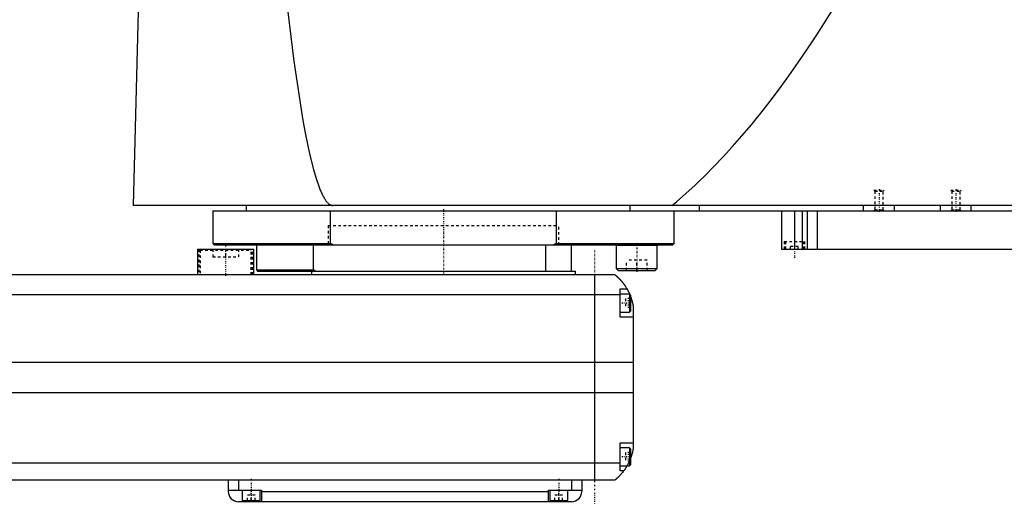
# Model space of a CAD drawing. Extents: x -186 to 1056, y -123 to 447.
# Tile 2 of 5: x 435 to 819, y -82 to 107. Entities that reach past the tile are written whole.
import ezdxf

# ---------------------------------------------------------------- set-up
doc = ezdxf.new("R2010")
doc.units = 0
doc.linetypes.add('CENTER', pattern=[1.5, 0.45, -0.5, 0.05, -0.5])
doc.linetypes.add('DASHED', pattern=[2, 1, -1])
for name, color, linetype in [('AM_0', 7, 'CONTINUOUS'), ('AM_3', 7, 'DASHED'), ('AM_7', 7, 'CENTER')]:
    doc.layers.add(name, color=color, linetype=linetype)

msp = doc.modelspace()

# ---------------------------------------------------------------- linework, layer by layer
at = {"layer": 'AM_0', "color": 7, "linetype": 'CONTINUOUS'}
for p, q in [((481.05, 115.63), (478.96, 34.5)), ((1055.5, 34.5), (478.96, 34.5)), ((510, 32.5), (510, 19.7)), ((510, 32.5), (1050, 32.5)), ((523, 34.5), (523, 32.5)), ((555.98, 19.7), (555.98, 32.5)), ((644.02, 32.5), (644.02, 19.7)), ((672.83, 32.5), (672.83, 34.5)), ((690, 19.7), (690, 32.5)), ((700, 32.5), (700, 34.5)), ((732, 32.5), (732, 17.5)), ((737, 32.5), (737, 17.5)), ((740, 32.5), (740, 17.5)), ((742, 32.5), (742, 17.5)), ((745.84, 32.5), (745.84, 17.5)), ((764, 32.5), (764, 34.5)), ((776, 32.5), (776, 34.5)), ((794, 32.5), (794, 34.5)), ((806, 32.5), (806, 34.5)), ((510, 19.7), (510.5, 19.2)), ((510, 19.7), (555.98, 19.7)), ((557.01, 19.2), (555.98, 19.7)), ((644.02, 19.7), (642.99, 19.2)), ((644.02, 19.7), (690, 19.7)), ((689.5, 19.2), (690, 19.7)), ((504, 17.5), (504, 7.5)), ((504, 17.5), (526, 17.5)), ((510.5, 19.2), (689.5, 19.2)), ((526, 7.5), (526, 17.5)), ((527, 19.2), (527, 9.5)), ((549.28, 9.5), (549.28, 19.2)), ((640, 9), (640, 19.2)), ((650, 9), (650, 19.2)), ((667.55, 19.2), (667.45, 19.1)), ((667.45, 19.1), (667.45, 10)), ((667.45, 19.1), (683.45, 19.1)), ((683.45, 19.1), (683.37, 19.19)), ((683.45, 10), (683.45, 19.1)), ((732, 17.5), (1040, 17.5)), ((527, 9.5), (527.5, 9)), ((527, 9.5), (549.28, 9.5)), ((527.5, 9), (651.5, 9)), ((548.5, 9), (548.5, 7.5)), ((550, 9), (549.28, 9.5)), ((651.5, 7.5), (651.5, 9)), ((667.45, 10), (668.25, 9.2)), ((667.45, 10), (683.45, 10)), ((668.25, 9.2), (682.65, 9.2)), ((682.65, 9.2), (683.45, 10)), ((667, 7.5), (-83, 7.5)), ((659, 7.5), (659, -72.5)), ((669, -9), (669, 2)), ((669, 2), (671.65, 2)), ((672.6, 0), (669, 0)), ((672.6, 0), (672.6, -7)), ((-85, -0.2), (669, -0.2)), ((673, -0.4), (672.6, 0)), ((673, -0.4), (673, -6.6)), ((669, -7), (672.6, -7)), ((672.6, -7), (673, -6.6)), ((674, -4.5), (674, -60.5)), ((674, -9), (669, -9)), ((-90, -26.54), (674, -26.54)), ((-90, -38.4), (674, -38.4)), ((669, -58), (674, -58)), ((669, -69), (669, -58)), ((672.6, -60), (669, -60)), ((673, -60.4), (672.6, -60)), ((672.6, -60), (672.6, -67)), ((673, -60.4), (673, -66.6)), ((-85, -65.78), (669, -65.78)), ((669, -67), (672.6, -67)), ((670.34, -69), (669, -69)), ((672.6, -67), (673, -66.6)), ((-83, -72.5), (667, -72.5)), ((516, -72.5), (516, -77)), ((520, -72.5), (520, -76.5)), ((650, -72.5), (650, -76.5)), ((654, -72.5), (654, -77)), ((516, -76.5), (529, -76.5)), ((521.5, -76.5), (521.5, -80.5)), ((528.5, -80.5), (528.5, -76.5)), ((529, -76.5), (529, -81)), ((641, -76.5), (654, -76.5)), ((641, -81), (641, -76.5)), ((641.5, -76.5), (641.5, -80.5)), ((648.5, -80.5), (648.5, -76.5)), ((521.5, -80.5), (528.5, -80.5)), ((525, -81), (525, -80.5)), ((529, -77), (641, -77)), ((641.5, -80.5), (648.5, -80.5)), ((645, -81), (645, -80.5)), ((650, -81), (520, -81))]:
    msp.add_line(p, q, dxfattribs=at)
for points in [[(538.61, 115.63, 0), (541.63, 90.92, 0), (545.19, 67.7, 0), (546.21, 62.19, 0), (547.23, 57.17, 0), (547.74, 54.85, 0), (548.25, 52.66, 0), (549.28, 48.64, 0), (550.31, 45.12, 0), (551.33, 42.11, 0), (551.93, 40.58, 0), (552.11, 40.17, 0), (552.28, 39.78, 0), (552.36, 39.59, 0), (552.45, 39.41, 0), (552.62, 39.04, 0), (552.79, 38.69, 0), (552.96, 38.36, 0), (553.13, 38.04, 0), (553.31, 37.73, 0), (553.39, 37.58, 0), (553.48, 37.44, 0), (553.65, 37.16, 0), (553.82, 36.89, 0), (553.91, 36.76, 0), (553.99, 36.64, 0), (554.16, 36.4, 0), (554.34, 36.18, 0), (554.42, 36.07, 0), (554.51, 35.97, 0), (554.68, 35.77, 0), (554.85, 35.59, 0), (555.02, 35.42, 0), (555.2, 35.27, 0), (555.37, 35.13, 0), (555.45, 35.07, 0), (555.54, 35, 0), (555.71, 34.89, 0), (555.88, 34.8, 0), (556.05, 34.71, 0), (556.16, 34.67, 0), (556.18, 34.66, 0), (556.21, 34.65, 0), (556.23, 34.64, 0), (556.24, 34.64, 0), (556.27, 34.63, 0), (556.3, 34.62, 0), (556.33, 34.61, 0), (556.36, 34.6, 0), (556.38, 34.59, 0), (556.4, 34.59, 0), (556.41, 34.58, 0), (556.44, 34.57, 0), (556.47, 34.57, 0), (556.48, 34.56, 0), (556.5, 34.56, 0), (556.53, 34.55, 0), (556.56, 34.55, 0), (556.57, 34.54, 0), (556.58, 34.54, 0), (556.61, 34.54, 0), (556.64, 34.53, 0), (556.67, 34.53, 0), (556.7, 34.52, 0), (556.73, 34.52, 0), (556.74, 34.52, 0), (556.76, 34.51, 0), (556.79, 34.51, 0), (556.81, 34.51, 0), (556.84, 34.51, 0), (556.87, 34.5, 0), (556.9, 34.5, 0), (556.91, 34.5, 0), (556.93, 34.5, 0), (556.96, 34.5, 0), (556.99, 34.5, 0), (557, 34.5, 0)], [(689.11, 34.5, 0), (690.94, 36.03, 0), (694.59, 39.2, 0), (698.25, 42.54, 0), (700.07, 44.28, 0), (701.9, 46.05, 0), (705.56, 49.73, 0), (709.21, 53.57, 0), (712.86, 57.57, 0), (716.52, 61.75, 0), (720.17, 66.09, 0), (722, 68.32, 0), (723.83, 70.6, 0), (727.48, 75.27, 0), (731.13, 80.11, 0), (734.79, 85.12, 0), (738.44, 90.29, 0), (742.09, 95.63, 0), (743.92, 98.36, 0), (745.75, 101.13, 0), (749.4, 106.81, 0), (753.05, 112.65, 0), (754.88, 115.63, 0)], [(667, 7.5, 0), (667, 7.5, 0), (667, 7.5, 0), (667, 7.5, 0), (667.01, 7.5, 0), (667.01, 7.49, 0), (667.01, 7.49, 0), (667.02, 7.49, 0), (667.02, 7.48, 0), (667.03, 7.47, 0), (667.04, 7.47, 0), (667.05, 7.46, 0), (667.05, 7.46, 0), (667.06, 7.45, 0), (667.08, 7.44, 0), (667.09, 7.42, 0), (667.11, 7.41, 0), (667.12, 7.4, 0), (667.13, 7.39, 0), (667.14, 7.38, 0), (667.16, 7.37, 0), (667.18, 7.35, 0), (667.19, 7.34, 0), (667.2, 7.33, 0), (667.23, 7.31, 0), (667.25, 7.29, 0), (667.27, 7.28, 0), (667.28, 7.27, 0), (667.3, 7.24, 0), (667.33, 7.22, 0), (667.36, 7.2, 0), (667.39, 7.17, 0), (667.42, 7.14, 0), (667.44, 7.13, 0), (667.46, 7.11, 0), (667.49, 7.08, 0), (667.52, 7.05, 0), (667.56, 7.02, 0), (667.6, 6.99, 0), (667.63, 6.96, 0), (667.65, 6.94, 0), (667.67, 6.92, 0), (667.71, 6.89, 0), (667.75, 6.85, 0), (667.79, 6.81, 0), (667.83, 6.77, 0), (667.88, 6.74, 0), (667.9, 6.72, 0), (667.92, 6.69, 0), (667.96, 6.65, 0), (668.01, 6.61, 0), (668.06, 6.57, 0), (668.1, 6.52, 0), (668.15, 6.48, 0), (668.17, 6.46, 0), (668.2, 6.43, 0), (668.25, 6.39, 0), (668.29, 6.34, 0), (668.34, 6.29, 0), (668.39, 6.24, 0), (668.44, 6.19, 0), (668.47, 6.17, 0), (668.49, 6.14, 0), (668.54, 6.09, 0), (668.6, 6.04, 0), (668.62, 6.01, 0), (668.65, 5.98, 0), (668.7, 5.93, 0), (668.75, 5.87, 0), (668.78, 5.85, 0), (668.81, 5.82, 0), (668.86, 5.76, 0), (668.91, 5.71, 0), (668.97, 5.65, 0), (669.02, 5.59, 0), (669.07, 5.53, 0), (669.1, 5.5, 0), (669.13, 5.47, 0), (669.18, 5.41, 0), (669.24, 5.35, 0), (669.29, 5.28, 0), (669.35, 5.22, 0), (669.41, 5.16, 0), (669.43, 5.12, 0), (669.46, 5.09, 0), (669.52, 5.02, 0), (669.58, 4.96, 0), (669.63, 4.89, 0), (669.69, 4.82, 0), (669.75, 4.75, 0), (669.78, 4.72, 0), (669.81, 4.68, 0), (669.86, 4.61, 0), (669.92, 4.54, 0), (669.98, 4.46, 0), (670.04, 4.39, 0), (670.1, 4.32, 0), (670.13, 4.28, 0), (670.15, 4.24, 0), (670.21, 4.16, 0), (670.27, 4.09, 0), (670.33, 4.01, 0), (670.39, 3.93, 0), (670.45, 3.85, 0), (670.48, 3.81, 0), (670.51, 3.77, 0), (670.56, 3.69, 0), (670.62, 3.61, 0), (670.65, 3.57, 0), (670.68, 3.52, 0), (670.74, 3.44, 0), (670.8, 3.36, 0), (670.83, 3.32, 0), (670.85, 3.27, 0), (670.91, 3.19, 0), (670.97, 3.1, 0), (671.02, 3.02, 0), (671.08, 2.93, 0), (671.14, 2.84, 0), (671.16, 2.8, 0), (671.19, 2.76, 0), (671.25, 2.67, 0), (671.3, 2.58, 0), (671.49, 2.27, 0), (671.65, 2, 0)], [(671.65, 2, 0), (671.65, 2, 0), (671.66, 1.98, 0), (671.67, 1.96, 0), (671.68, 1.94, 0), (671.7, 1.91, 0), (671.73, 1.86, 0), (671.77, 1.79, 0), (671.82, 1.7, 0), (671.87, 1.6, 0), (671.93, 1.49, 0), (671.96, 1.43, 0), (672, 1.36, 0), (672.07, 1.23, 0), (672.14, 1.08, 0), (672.22, 0.92, 0), (672.31, 0.76, 0), (672.39, 0.58, 0), (672.43, 0.49, 0), (672.47, 0.4, 0), (672.56, 0.21, 0), (672.65, 0.01, 0), (672.69, -0.09, 0)], [(673, -0.86, 0), (673.03, -0.95, 0), (673.1, -1.14, 0), (673.17, -1.33, 0), (673.21, -1.43, 0), (673.24, -1.52, 0), (673.31, -1.72, 0), (673.37, -1.92, 0), (673.43, -2.13, 0), (673.49, -2.33, 0), (673.55, -2.54, 0), (673.58, -2.64, 0), (673.61, -2.74, 0), (673.66, -2.95, 0), (673.72, -3.15, 0), (673.77, -3.36, 0), (673.81, -3.56, 0), (673.86, -3.77, 0), (673.88, -3.87, 0), (673.9, -3.97, 0), (673.94, -4.18, 0), (673.98, -4.39, 0), (674, -4.5, 0)], [(674, -60.5, 0), (673.98, -60.59, 0), (673.95, -60.78, 0), (673.91, -60.97, 0), (673.89, -61.07, 0), (673.87, -61.17, 0), (673.83, -61.37, 0), (673.78, -61.57, 0), (673.73, -61.78, 0), (673.68, -61.99, 0), (673.63, -62.2, 0), (673.6, -62.3, 0), (673.57, -62.41, 0), (673.51, -62.61, 0), (673.45, -62.82, 0), (673.38, -63.03, 0), (673.32, -63.24, 0), (673.25, -63.44, 0), (673.22, -63.54, 0), (673.18, -63.64, 0), (673.11, -63.84, 0), (673.04, -64.04, 0), (673, -64.14, 0)], [(670.34, -69, 0), (670.2, -69.19, 0), (669.92, -69.55, 0), (669.64, -69.89, 0), (669.5, -70.05, 0), (669.36, -70.21, 0), (669.1, -70.51, 0), (668.84, -70.78, 0), (668.59, -71.04, 0), (668.45, -71.19, 0), (668.41, -71.23, 0), (668.37, -71.27, 0), (668.35, -71.29, 0), (668.33, -71.31, 0), (668.29, -71.34, 0), (668.25, -71.38, 0), (668.21, -71.42, 0), (668.17, -71.45, 0), (668.14, -71.49, 0), (668.12, -71.51, 0), (668.1, -71.53, 0), (668.06, -71.56, 0), (668.03, -71.6, 0), (668.01, -71.61, 0), (667.99, -71.63, 0), (667.96, -71.66, 0), (667.92, -71.69, 0), (667.9, -71.71, 0), (667.89, -71.73, 0), (667.85, -71.76, 0), (667.82, -71.79, 0), (667.79, -71.82, 0), (667.75, -71.85, 0), (667.72, -71.88, 0), (667.71, -71.89, 0), (667.69, -71.91, 0), (667.66, -71.93, 0), (667.63, -71.96, 0), (667.6, -71.99, 0), (667.57, -72.01, 0), (667.54, -72.04, 0), (667.53, -72.05, 0), (667.52, -72.06, 0), (667.49, -72.09, 0), (667.46, -72.11, 0), (667.44, -72.13, 0), (667.41, -72.15, 0), (667.39, -72.17, 0), (667.38, -72.18, 0), (667.37, -72.19, 0), (667.34, -72.21, 0), (667.32, -72.23, 0), (667.3, -72.25, 0), (667.28, -72.27, 0), (667.26, -72.28, 0), (667.25, -72.29, 0), (667.24, -72.3, 0), (667.22, -72.31, 0), (667.2, -72.33, 0), (667.19, -72.34, 0), (667.17, -72.36, 0), (667.16, -72.37, 0), (667.15, -72.38, 0), (667.14, -72.38, 0), (667.13, -72.39, 0), (667.11, -72.41, 0), (667.11, -72.41, 0), (667.1, -72.42, 0), (667.09, -72.43, 0), (667.08, -72.43, 0), (667.07, -72.44, 0), (667.07, -72.44, 0), (667.06, -72.45, 0), (667.05, -72.46, 0), (667.04, -72.46, 0), (667.04, -72.47, 0), (667.03, -72.48, 0), (667.03, -72.48, 0), (667.02, -72.48, 0), (667.02, -72.49, 0), (667.01, -72.49, 0), (667, -72.5, 0), (667, -72.5, 0)], [(671.65, -67, 0), (671.59, -67.1, 0), (671.48, -67.29, 0), (671.37, -67.47, 0), (671.32, -67.55, 0), (671.27, -67.64, 0), (671.16, -67.8, 0), (671.06, -67.96, 0), (670.96, -68.11, 0), (670.87, -68.25, 0), (670.78, -68.38, 0), (670.74, -68.44, 0), (670.7, -68.5, 0), (670.62, -68.61, 0), (670.55, -68.71, 0), (670.49, -68.79, 0), (670.44, -68.86, 0), (670.4, -68.92, 0), (670.38, -68.94, 0), (670.37, -68.96, 0), (670.35, -68.98, 0), (670.34, -69, 0), (670.34, -69, 0)]]:
    msp.add_polyline3d(points, dxfattribs=at)
for centre, start, end in [((520, -77), 180, 270), ((650, -77), 270, 0)]:
    msp.add_arc(centre, 4, start, end, dxfattribs=at)
at = {"layer": 'AM_3', "color": 6, "linetype": 'DASHED'}
for p, q in [((768, 40.5), (768.38, 40.12)), ((768, 40.5), (772, 40.5)), ((768.38, 40.12), (768.38, 32.88)), ((768.38, 40.12), (771.62, 40.12)), ((771.62, 40.12), (772, 40.5)), ((771.62, 32.88), (771.62, 40.12)), ((798, 40.5), (798.38, 40.12)), ((798, 40.5), (802, 40.5)), ((798.38, 40.12), (798.38, 32.88)), ((798.38, 40.12), (801.62, 40.12)), ((801.62, 40.12), (802, 40.5)), ((801.62, 32.88), (801.62, 40.12)), ((768.38, 32.88), (768, 32.5)), ((768.38, 32.88), (771.62, 32.88)), ((772, 32.5), (771.62, 32.88)), ((798.38, 32.88), (798, 32.5)), ((798.38, 32.88), (801.62, 32.88)), ((802, 32.5), (801.62, 32.88)), ((555, 26.7), (555, 19.2)), ((555, 26.7), (555, 19.2)), ((555, 26.7), (645, 26.7)), ((645, 19.2), (645, 26.7)), ((645, 19.2), (645, 26.7)), ((733, 20.5), (733, 17.5)), ((733, 20.5), (741, 20.5)), ((733.5, 20.5), (733.5, 17.5)), ((740.5, 17.5), (740.5, 20.5)), ((741, 17.5), (741, 20.5)), ((504.5, 17.5), (504.5, 7.5)), ((505.4, 17.5), (505, 17.1)), ((505, 17.1), (505, 7.5)), ((505, 17.1), (525, 17.1)), ((510, 17.5), (510, 14.5)), ((515, 17.5), (515, 14.5)), ((520, 17.5), (520, 14.5)), ((525, 17.1), (524.6, 17.5)), ((525, 7.5), (525, 17.1)), ((525.5, 7.5), (525.5, 17.5)), ((667.45, 19.1), (667.61, 19.1)), ((683.37, 19.19), (683.35, 19.2)), ((738.5, 18.5), (735.5, 18.5)), ((735.5, 17.5), (735.5, 18.5)), ((738.5, 17.5), (738.5, 18.5)), ((510, 14.5), (520, 14.5)), ((671.45, 9.2), (671.45, 13.2)), ((679.45, 13.2), (671.45, 13.2)), ((675.45, 9.2), (675.45, 13.2)), ((679.45, 9.2), (679.45, 13.2)), ((667.45, 10), (667.61, 10)), ((673, -1.77), (671, -1.77)), ((671, -1.77), (671, -5.23)), ((673, -2.63), (671, -2.63)), ((673, -4.37), (671, -4.37)), ((673, -5.23), (671, -5.23)), ((673, -61.77), (671, -61.77)), ((671, -61.77), (671, -65.23)), ((673, -62.63), (671, -62.63)), ((673, -64.37), (671, -64.37)), ((673, -65.23), (671, -65.23)), ((525, -80.5), (525, -76.5)), ((645, -80.5), (645, -76.5)), ((523.5, -80.5), (523.5, -78.5)), ((526.5, -78.5), (523.5, -78.5)), ((526.5, -80.5), (526.5, -78.5)), ((643.5, -80.5), (643.5, -78.5)), ((646.5, -78.5), (643.5, -78.5)), ((646.5, -80.5), (646.5, -78.5))]:
    msp.add_line(p, q, dxfattribs=at)
for points in [[(672.69, -0.09, 0), (672.74, -0.21, 0), (672.84, -0.46, 0), (672.95, -0.72, 0), (673, -0.86, 0)], [(673, -64.14, 0), (672.97, -64.23, 0), (672.9, -64.4, 0), (672.83, -64.57, 0), (672.8, -64.66, 0), (672.76, -64.75, 0), (672.69, -64.92, 0), (672.61, -65.09, 0), (672.54, -65.26, 0), (672.46, -65.42, 0), (672.39, -65.59, 0), (672.35, -65.67, 0), (672.31, -65.75, 0), (672.23, -65.91, 0), (672.15, -66.06, 0), (672.08, -66.22, 0), (672, -66.37, 0), (671.92, -66.51, 0), (671.88, -66.59, 0), (671.84, -66.66, 0), (671.76, -66.8, 0), (671.69, -66.93, 0), (671.65, -67, 0)]]:
    msp.add_polyline3d(points, dxfattribs=at)
at = {"layer": 'AM_7', "color": 4, "linetype": 'CENTER'}
for p, q in [((770, 40.9), (770, 32.1)), ((800, 40.9), (800, 32.1)), ((600, 33.16), (600, 18.54)), ((600, 27.07), (600, 6.92)), ((675.45, 19.7), (675.45, 8.7)), ((737, 20.8), (737, 14.2)), ((515, 19.05), (515, 6.95)), ((659, 17), (659, -82)), ((673.2, -3.5), (668.8, -3.5)), ((673.2, -63.5), (668.8, -63.5)), ((525, -72.1), (525, -80.9)), ((645, -72.1), (645, -80.9))]:
    msp.add_line(p, q, dxfattribs=at)

doc.saveas('drawing.dxf')
